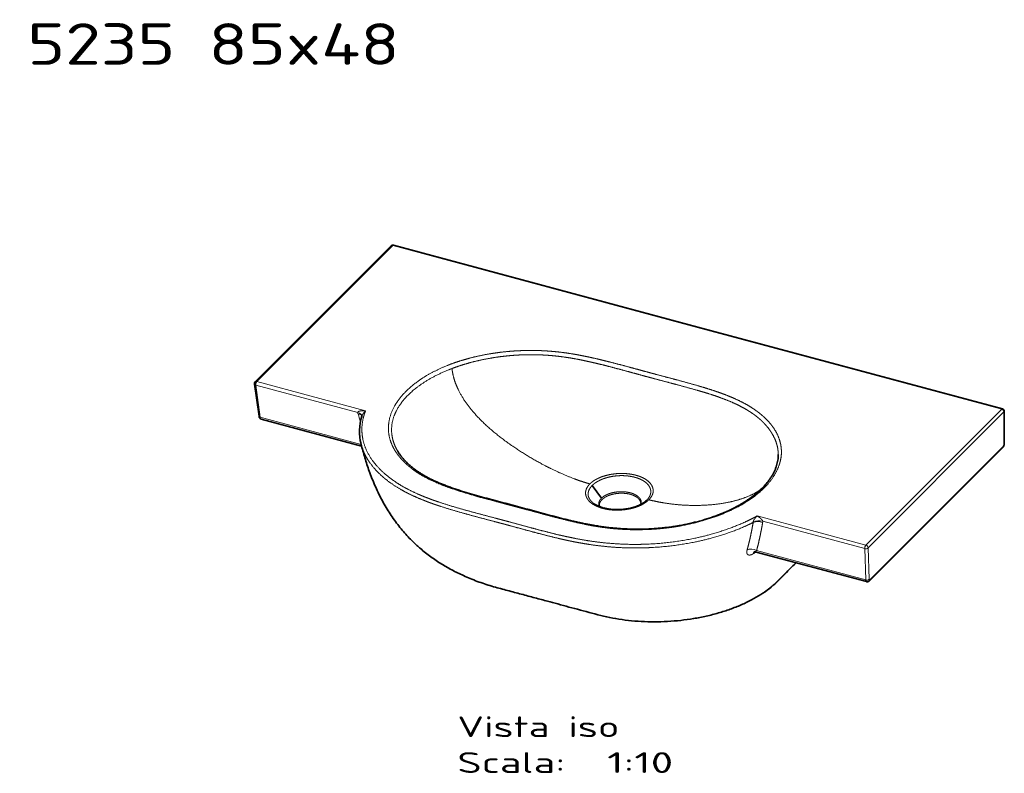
# Model space of a CAD drawing. Extents: x 34 to 271, y 18 to 194.
# Tile 4 of 4: x 152 to 271, y 103 to 194. Entities that reach past the tile are written whole.
import ezdxf
from ezdxf.enums import TextEntityAlignment as Align

# ---------------------------------------------------------------- set-up
doc = ezdxf.new("R2010")
doc.units = 0
doc.layers.get('0').update_dxf_attribs({"lineweight": 13})
doc.styles.get("Standard").update_dxf_attribs({"font": 'isocp.shx'})

# ---------------------------------------------------------------- blocks, each defined once
blk = doc.blocks.new('BLOCK19')
at = {"color": 7, "lineweight": 13}
blk.add_text('Lavabo art 5235 85x48', height=5, dxfattribs=at).set_placement((0, -6.94), (91.08, -6.94), align=Align.FIT)
blk = doc.blocks.new('BLOCK20')
at = {"color": 7, "lineweight": 13}
for s, p, p2 in [('Vista iso', (-190, -394.7), (5.2, -394.7)), ('Scala:', (-190, -437.9), (-59.9, -437.9)), ('  1:10', (-59.9, -437.9), (70.2, -437.9))]:
    blk.add_text(s, height=25, dxfattribs=at).set_placement(p, p2, align=Align.FIT)
blk = doc.blocks.new('BLOCK21')
at = {"color": 7, "lineweight": 35}
for p, q in [((-433.7, 33.4), (-269.9, 197.4)), ((-267, 198.2), (100, 99.6)), ((100, 99.6), (467.1, 1)), ((-434.6, 30.9), (-429.1, -8)), ((-305.5, -43.8), (-426.4, -11.4)), ((469.3, -1.9), (469.3, -40.7)), ((467.4, -45.5), (306.8, -206.3)), ((303.3, -207.3), (170.2, -171.6))]:
    blk.add_line(p, q, dxfattribs=at)
at = {"color": 7, "lineweight": 13}
for p, q in [((-431.8, 33.8), (-267.9, 197.8)), ((-267.9, 197.8), (99.1, 99.2)), ((466.2, 0.7), (99.1, 99.2)), ((-310.1, -3.3), (-433.1, 29.7)), ((-433.1, 29.7), (-427.6, -9.2)), ((-300.7, -1.4), (-431.8, 33.8)), ((302.3, -163.3), (466.2, 0.7)), ((-306, -41.9), (-427.6, -9.2)), ((305.1, -166.7), (468.9, -2.7)), ((468.9, -41.6), (468.9, -2.7)), ((307.3, -205), (467.9, -44.2)), ((171.3, -128.1), (302.3, -163.3)), ((178.1, -134.4), (301, -167.5)), ((170.7, -169.9), (302.2, -205.2)), ((301, -167.5), (302.2, -205.2)), ((305.1, -166.7), (306.3, -204.4))]:
    blk.add_line(p, q, dxfattribs=at)
at = {"color": 7, "lineweight": 35, "ltscale": 0.474025}
blk.add_line((-16.3, -106.7), (-27.5, -91.4), dxfattribs=at)
at = {"color": 7, "lineweight": 35, "ltscale": 0.011392}
blk.add_line((37.9, -109.4), (38.3, -109.1), dxfattribs=at)
at = {"color": 7, "lineweight": 35, "ltscale": 0.006403}
blk.add_line((38.1, -109.3), (38.3, -109.1), dxfattribs=at)
at = {"color": 7, "lineweight": 35}
for centre, radius, start, end in [((-267.8, 195.3), 3, 74.9669, 135.0276), ((-431.6, 31.3), 3, 135.0276, 188.0187), ((466.3, -1.9), 3, 359.9552, 74.9669), ((-306.6, -7.6), 1.52, 354.7415, 8.124), ((155.5, -54.2), 41.4, 357.6262, 0.4346), ((-13.5, -115.3), 5.38, 183.1502, 196.0454), ((25.7, -113.2), 5.37, 349.0226, 2.9629)]:
    blk.add_arc(centre, radius, start, end, dxfattribs=at)
at = {"color": 7, "lineweight": 13}
for centre, radius, start, end in [((-299.2, -1.9), 11.1, 187.3154, 197.3761), ((255.4, 169.7), 591.5, 197.1992, 198.139), ((165.7, -135.6), 1, 346.0716, 9.264), ((169.8, -134.9), 8.28, 350.78, 2.9887), ((75.4, -19.6), 179.1, 300.6025, 301.9212)]:
    blk.add_arc(centre, radius, start, end, dxfattribs=at)
for centre, major_axis, ratio, start_param, end_param in [((-267.8, 195.3), (-2.12, 2.12), 0.7196, 5.387361, 6.283243), ((-267.8, 195.3), (-0.78, -2.9), 0.433907, 3.140931, 3.787249), ((-431.6, 31.3), (-2.97, -0.42), 0.555575, 0.000004, 0.979375), ((-431.6, 31.3), (-2.12, 2.12), 0.7196, 5.387361, 6.283243), ((-431.6, 31.3), (0.78, 2.9), 0.433907, 0.645656, 2.268812), ((466.3, -1.9), (-0.78, -2.9), 0.433907, 3.140931, 3.787249), ((466.3, -1.9), (2.12, -2.12), 0.7196, 0.622612, 2.245768), ((-426.1, -7.6), (-2.97, -0.42), 0.555575, 0.000005, 0.979375), ((-425.2, -6.5), (-1.21, -4.85), 0.445149, 5.402017, 6.274806), ((-315, -8.7), (9.92, 1.24), 0.562723, 6.283176, 7.271299), ((-314.6, -10.6), (9.55, 2.96), 0.468872, 0.022922, 0.897009), ((466.3, -1.9), (-3, 0), 0.564093, 2.629029, 3.141526), ((465.3, -43.4), (-2.12, 2.12), 0.7196, 3.14159, 3.764205), ((467.9, -42.5), (-0.61, -1.91), 0.404807, 0.663918, 2.234714), ((466.3, -40.7), (-3, 0), 0.564093, 2.629029, 3.141526), ((173.1, -141.5), (9.86, -1.64), 0.6606, 1.166593, 2.388049), ((173.2, -139.8), (9.99, 0.48), 0.594586, 1.032287, 2.254538), ((302.5, -165.9), (0.78, 2.9), 0.433907, 0.645656, 2.268812), ((302.5, -165.9), (2.12, -2.12), 0.7196, 0.622612, 2.245768), ((165.8, -175.2), (9.65, -2.61), 0.681781, 1.23311, 2.47404), ((173.5, -179.7), (5.11, -8.59), 0.584252, 3.231631, 3.657656), ((302.5, -165.9), (3, 0.09), 0.600931, 4.183872, 5.751929), ((303.7, -203.6), (3, 0.09), 0.600931, 4.183871, 5.751929), ((304.6, -202.5), (-1.39, -4.81), 0.422421, 5.418175, 6.290942), ((307.3, -203.4), (-0.61, -1.91), 0.404803, 5.428672, 6.9471), ((304.6, -204.2), (-2.12, 2.12), 0.7196, 3.141591, 3.764205)]:
    blk.add_ellipse(centre, major_axis=major_axis, ratio=ratio, start_param=start_param, end_param=end_param, dxfattribs=at)
at = {"color": 7, "lineweight": 35}
for centre, major_axis, ratio, start_param, end_param in [((-122.7, -20), (185.2, 9.6), 0.57065, 2.934752, 3.253627), ((2.7, -103.1), (34.2, 0.2), 0.509875, 3.786901, 4.217021)]:
    blk.add_ellipse(centre, major_axis=major_axis, ratio=ratio, start_param=start_param, end_param=end_param, dxfattribs=at)
at = {"color": 7, "lineweight": 13}
for points, knots in [([(44, 44), (43.4, 44.2), (42.8, 44.4), (42.2, 44.5), (41.2, 44.8), (40.3, 45), (40, 45.1), (32.1, 47.2), (24.3, 49.4), (16.7, 51.4), (4.6, 54.7), (-7.5, 57.8), (-12, 58.9), (-20.8, 61.1), (-29.8, 63.1), (-34.2, 64), (-42.2, 65.6), (-50.4, 67.1), (-54.1, 67.7), (-62.2, 68.9), (-70.5, 69.8), (-75.1, 70.3), (-80.8, 70.7), (-86.6, 71), (-87.7, 71.1), (-92.2, 71.3), (-96.6, 71.4), (-100, 71.4), (-105.1, 71.4), (-110.2, 71.3), (-111.9, 71.2), (-118.1, 71), (-124.4, 70.6), (-128.9, 70.2), (-137.8, 69.3), (-146.7, 68), (-151.1, 67.3), (-163.4, 65.1), (-175.5, 62.2), (-183.1, 60.1), (-190.7, 57.6), (-198, 54.9), (-198, 54.8), (-198.2, 54.8), (-198.4, 54.7), (-198.5, 54.7), (-198.6, 54.6), (-198.8, 54.6)], [0, 0, 0, 0, 0, 0, 5.405171, 5.405171, 5.405171, 8.107757, 8.107757, 8.107757, 74.243943, 74.243943, 74.243943, 112.987128, 112.987128, 112.987128, 149.885422, 149.885422, 149.885422, 180.118964, 180.118964, 180.118964, 216.579019, 216.579019, 216.579019, 225.420052, 225.420052, 225.420052, 251.929178, 251.929178, 251.929178, 265.268969, 265.268969, 265.268969, 300.881141, 300.881141, 300.881141, 335.742142, 335.742142, 335.742142, 400.187753, 400.187753, 400.187753, 400.743917, 400.743917, 400.743917, 401.856245, 401.856245, 401.856245, 401.856245, 401.856245, 401.856245]), ([(42.2, 38.8), (41.6, 38.9), (41, 39.1), (40.4, 39.3), (39.4, 39.5), (38.5, 39.8), (38.2, 39.8), (30.3, 42), (22.4, 44.1), (14.8, 46.2), (3.1, 49.4), (-8.6, 52.4), (-12.6, 53.5), (-21.2, 55.6), (-29.9, 57.6), (-34.5, 58.6), (-42.8, 60.4), (-51.2, 61.9), (-54.9, 62.5), (-63, 63.7), (-71.2, 64.7), (-75.7, 65.2), (-81.3, 65.6), (-86.9, 65.9), (-88, 66), (-92.3, 66.2), (-96.7, 66.3), (-99.9, 66.3), (-104.8, 66.3), (-109.8, 66.1), (-111.4, 66.1), (-118, 65.8), (-124.7, 65.4), (-129.6, 64.9), (-137.8, 64), (-146, 62.8), (-149.2, 62.2), (-160.7, 60.2), (-171.9, 57.6), (-179.8, 55.4), (-187.6, 52.9), (-195.1, 50.1), (-195.4, 50), (-195.7, 49.9), (-196, 49.8), (-196.1, 49.7), (-196.3, 49.7), (-196.5, 49.6)], [0, 0, 0, 0, 0, 0, 5.454252, 5.454252, 5.454252, 8.181378, 8.181378, 8.181378, 74.650017, 74.650017, 74.650017, 109.585503, 109.585503, 109.585503, 148.780628, 148.780628, 148.780628, 179.445373, 179.445373, 179.445373, 215.66308, 215.66308, 215.66308, 224.367424, 224.367424, 224.367424, 250.391604, 250.391604, 250.391604, 263.487112, 263.487112, 263.487112, 303.100952, 303.100952, 303.100952, 329.306039, 329.306039, 329.306039, 396.498382, 396.498382, 396.498382, 397.681526, 397.681526, 397.681526, 399.11228, 399.11228, 399.11228, 399.11228, 399.11228, 399.11228]), ([(-198.8, 54.6), (-198.9, 54.5), (-199, 54.5), (-199.1, 54.4), (-200.2, 54), (-201.2, 53.6), (-202, 53.3), (-213.6, 48.6), (-224.5, 43.1), (-233.9, 37.5), (-249.4, 25.9), (-261, 12.6), (-265.4, 6.2), (-272.3, -8), (-274.1, -22.7), (-273.4, -30.5), (-270.3, -40.9), (-264.5, -50.6), (-262.8, -53.2), (-259.9, -56.9), (-256.7, -60.5), (-255.5, -61.8), (-253.1, -64.2), (-250.5, -66.5), (-249.1, -67.7), (-247, -69.4), (-244.8, -71.1), (-244.1, -71.7), (-242.6, -72.8), (-241, -74), (-240.2, -74.5), (-237.7, -76.2), (-235.1, -77.8), (-233.4, -78.9), (-228.6, -81.6), (-223.7, -84.1), (-220.5, -85.6), (-210.4, -90.2), (-199.7, -94.3), (-192.1, -96.8), (-176.6, -101.7), (-160.7, -106.1), (-152.5, -108.2), (-142.5, -110.9), (-132.4, -113.6), (-130.6, -114.1), (-127.8, -114.8), (-125, -115.6), (-124, -115.8), (-122.6, -116.2), (-121.2, -116.6), (-120.8, -116.7), (-119.8, -116.9), (-118.9, -117.2), (-118.4, -117.3), (-117.9, -117.5), (-117.5, -117.6)], [0, 0, 0, 0, 0, 0, 1.109325, 1.109325, 1.109325, 8.874533, 8.874533, 8.874533, 104.165875, 104.165875, 104.165875, 185.291639, 185.291639, 185.291639, 277.292346, 277.292346, 277.292346, 310.703379, 310.703379, 310.703379, 327.966568, 327.966568, 327.966568, 345.728029, 345.728029, 345.728029, 354.811074, 354.811074, 354.811074, 364.074604, 364.074604, 364.074604, 383.0071, 383.0071, 383.0071, 413.823423, 413.823423, 413.823423, 480.377643, 480.377643, 480.377643, 550.005026, 550.005026, 550.005026, 565.954736, 565.954736, 565.954736, 573.929609, 573.929609, 573.929609, 578.178996, 578.178996, 578.178996, 582.166435, 582.166435, 582.166435, 582.166435, 582.166435, 582.166435]), ([(-196.5, 49.6), (-196.6, 49.5), (-196.7, 49.5), (-196.8, 49.4), (-197.9, 49.1), (-198.9, 48.7), (-199.8, 48.3), (-212.7, 43.1), (-224.7, 37.1), (-234.9, 30.6), (-249.9, 18.6), (-260.5, 4.9), (-263.9, -0.9), (-269.5, -14.3), (-270.1, -28.1), (-268.8, -35.7), (-266.1, -43.1), (-261.9, -50.1)], [0, 0, 0, 0, 0, 0, 1.151774, 1.151774, 1.151774, 9.214117, 9.214117, 9.214117, 117.628101, 117.628101, 117.628101, 192.075417, 192.075417, 192.075417, 283.961576, 283.961576, 283.961576, 283.961576, 283.961576, 283.961576]), ([(-30.2, -89.5), (-36.6, -87.7), (-42.9, -85.7), (-49.3, -83.3), (-63.4, -77.8), (-77.4, -71.2), (-84.9, -67.3), (-103.3, -57.3), (-121.2, -45.9), (-131.5, -38.7), (-148.6, -25.5), (-163.9, -10.8), (-169.9, -4.3), (-180.5, 8.6), (-188.6, 22.5), (-191.8, 29.3), (-194.6, 37.6), (-196, 45.9), (-196.2, 47.1), (-196.3, 48.4), (-196.5, 49.6)], [0, 0, 0, 0, 0, 0, 44.539363, 44.539363, 44.539363, 97.379081, 97.379081, 97.379081, 174.122271, 174.122271, 174.122271, 230.114296, 230.114296, 230.114296, 281.110547, 281.110547, 281.110547, 289.791398, 289.791398, 289.791398, 289.791398, 289.791398, 289.791398]), ([(42.2, 38.8), (42.8, 38.6), (43.5, 38.4), (44.1, 38.2), (45, 38), (45.9, 37.8), (46.5, 37.6), (54.3, 35.5), (62.2, 33.4), (69.6, 31.5), (81.1, 28.4), (92.6, 25.2), (96.5, 24.2), (104.6, 21.8), (112.6, 19.4), (116.6, 18.1), (124.6, 15.5), (132.3, 12.6), (136, 11.1), (142.7, 8.3), (149, 5.3), (151.8, 3.9), (155.8, 1.7), (159.7, -0.6), (160.8, -1.3), (163.7, -3.1), (166.4, -5), (168, -6.1), (172, -9.2), (175.7, -12.3), (177.8, -14.4), (181.8, -18.4), (185.2, -22.6), (186.8, -24.8), (191.3, -31.6), (194.5, -38.7), (196, -43.7), (196.8, -48.8), (196.8, -53.9)], [0, 0, 0, 0, 0, 0, 5.60673, 5.60673, 5.60673, 7.901498, 7.901498, 7.901498, 74.034079, 74.034079, 74.034079, 108.594063, 108.594063, 108.594063, 145.543587, 145.543587, 145.543587, 181.053487, 181.053487, 181.053487, 210.265571, 210.265571, 210.265571, 223.651964, 223.651964, 223.651964, 242.952328, 242.952328, 242.952328, 273.865879, 273.865879, 273.865879, 303.33987, 303.33987, 303.33987, 366.87688, 366.87688, 366.87688, 366.87688, 366.87688, 366.87688]), ([(44, 44), (44.6, 43.9), (45.3, 43.7), (45.9, 43.5), (46.8, 43.3), (47.7, 43.1), (48.2, 42.9), (56, 40.8), (63.7, 38.8), (71.3, 36.8), (82.8, 33.7), (94.2, 30.5), (98.1, 29.4), (105, 27.4), (111.9, 25.3), (114.9, 24.3), (122.1, 22), (129.3, 19.4), (133.5, 17.9), (141.6, 14.6), (149.3, 11.1), (153.1, 9.2), (158, 6.6), (162.6, 3.8), (163.9, 3), (166.8, 1.2), (169.5, -0.7), (171.1, -1.9), (176.6, -6), (181.6, -10.5), (184.8, -13.8), (192.5, -22.8), (197.7, -32.7), (199.8, -39), (200.8, -45.6), (200.6, -52.1), (200.6, -52.2), (200.6, -52.4), (200.6, -52.5), (200.6, -52.6), (200.6, -52.6), (200.6, -52.7)], [0, 0, 0, 0, 0, 0, 5.577142, 5.577142, 5.577142, 7.882606, 7.882606, 7.882606, 73.251363, 73.251363, 73.251363, 107.73877, 107.73877, 107.73877, 134.374317, 134.374317, 134.374317, 173.129663, 173.129663, 173.129663, 210.871019, 210.871019, 210.871019, 224.348134, 224.348134, 224.348134, 243.699248, 243.699248, 243.699248, 292.303666, 292.303666, 292.303666, 371.688429, 371.688429, 371.688429, 372.538433, 372.538433, 372.538433, 373.388436, 373.388436, 373.388436, 373.388436, 373.388436, 373.388436]), ([(-300.7, -1.4), (-300.7, -1.4), (-300.7, -1.4), (-300.7, -1.4), (-300.7, -1.4), (-300.7, -1.4), (-300.8, -1.4), (-300.9, -1.4), (-301, -1.4), (-301.1, -1.4), (-302.1, -1.3), (-303, -1.3), (-303.8, -1.3), (-305, -1.3), (-306.2, -1.4), (-306.6, -1.5), (-307.2, -1.6), (-307.8, -1.7), (-308, -1.7), (-308.3, -1.8), (-308.6, -1.9), (-308.7, -1.9), (-308.9, -2), (-309.1, -2.1), (-309.2, -2.1), (-309.4, -2.2), (-309.5, -2.3), (-309.6, -2.4), (-309.7, -2.4), (-309.9, -2.6), (-309.9, -2.6), (-310, -2.7), (-310.1, -2.8), (-310.1, -2.8), (-310.1, -3), (-310.2, -3.1), (-310.2, -3.2), (-310.2, -3.3), (-310.1, -3.3)], [0, 0, 0, 0, 0, 0, 0.087485, 0.087485, 0.087485, 0.17497, 0.17497, 0.17497, 1.39932, 1.39932, 1.39932, 9.462722, 9.462722, 9.462722, 13.497291, 13.497291, 13.497291, 15.515104, 15.515104, 15.515104, 16.526343, 16.526343, 16.526343, 17.537582, 17.537582, 17.537582, 18.439396, 18.439396, 18.439396, 19.100921, 19.100921, 19.100921, 19.580971, 19.580971, 19.580971, 20.237069, 20.237069, 20.237069, 20.237069, 20.237069, 20.237069]), ([(-300.7, -1.4), (-302, -4.8), (-303.1, -8.3), (-304, -11.8), (-306, -24.1), (-304.8, -36.4), (-302.2, -45), (-295, -59.3), (-283.4, -72.3), (-277.8, -77.5), (-265.4, -87.3), (-250.6, -95.8), (-242.8, -99.6), (-233.2, -103.8), (-223.2, -107.5), (-221.8, -108.1), (-218.8, -109.2), (-215.8, -110.2), (-214.3, -110.7), (-211.9, -111.5), (-209.4, -112.3), (-208.6, -112.6), (-206.9, -113.2), (-205.2, -113.7), (-204.3, -114), (-202.6, -114.5), (-200.8, -115.1), (-199.8, -115.4), (-188.3, -118.9), (-176.5, -122.2), (-165.7, -125), (-154.3, -128.1), (-142.9, -131.1), (-142.1, -131.3), (-140, -131.9), (-138, -132.4), (-136.5, -132.8), (-135, -133.2), (-133.5, -133.6)], [0, 0, 0, 0, 0, 0, 49.429654, 49.429654, 49.429654, 172.536956, 172.536956, 172.536956, 262.559816, 262.559816, 262.559816, 351.96832, 351.96832, 351.96832, 366.845935, 366.845935, 366.845935, 382.691195, 382.691195, 382.691195, 391.202437, 391.202437, 391.202437, 399.713678, 399.713678, 399.713678, 409.029251, 409.029251, 409.029251, 513.844067, 513.844067, 513.844067, 518.697425, 518.697425, 518.697425, 533.510725, 533.510725, 533.510725, 533.510725, 533.510725, 533.510725]), ([(-300.7, -1.4), (-300.7, -1.4), (-300.7, -1.4), (-300.7, -1.4), (-300.7, -1.4), (-300.7, -1.4), (-300.7, -1.4), (-300.8, -1.5), (-300.9, -1.6), (-301, -1.7), (-301.5, -2.3), (-302.1, -2.9), (-302.5, -3.4), (-303.2, -4.2), (-303.8, -5.1), (-303.9, -5.4), (-304.2, -5.8), (-304.4, -6.3), (-304.5, -6.4), (-304.6, -6.7), (-304.8, -6.9), (-304.8, -7), (-304.9, -7.2), (-305, -7.4), (-305, -7.5), (-305, -7.6), (-305.1, -7.7), (-305.1, -7.7), (-305.1, -7.7), (-305.1, -7.7)], [0, 0, 0, 0, 0, 0, 0.11069, 0.11069, 0.11069, 0.221379, 0.221379, 0.221379, 1.771021, 1.771021, 1.771021, 10.532475, 10.532475, 10.532475, 14.088418, 14.088418, 14.088418, 15.891891, 15.891891, 15.891891, 16.819847, 16.819847, 16.819847, 17.747803, 17.747803, 17.747803, 17.792156, 17.792156, 17.792156, 17.792156, 17.792156, 17.792156]), ([(-306.1, -41.4), (-304, -49.7), (-300.4, -57.7), (-295.4, -65.5), (-285.8, -76.4), (-273.7, -86.1), (-269.5, -89.2), (-258.9, -96.2), (-247.1, -102.3), (-239.9, -105.6), (-231, -109.2), (-221.9, -112.6), (-220.4, -113.1), (-218, -113.9), (-215.7, -114.7), (-214.9, -115), (-213.3, -115.6), (-211.6, -116.1), (-210.8, -116.4), (-209.1, -116.9), (-207.3, -117.5), (-206.4, -117.8), (-204.6, -118.4), (-202.8, -118.9), (-201.9, -119.2), (-190, -122.8), (-177.9, -126.2), (-166.7, -129.2), (-155, -132.3), (-143.3, -135.4), (-142.4, -135.6), (-140.6, -136.1), (-138.8, -136.6), (-137.5, -136.9), (-136.1, -137.3), (-134.8, -137.6)], [0, 0, 0, 0, 0, 0, 117.951082, 117.951082, 117.951082, 175.845375, 175.845375, 175.845375, 254.594681, 254.594681, 254.594681, 269.940533, 269.940533, 269.940533, 278.170254, 278.170254, 278.170254, 286.399974, 286.399974, 286.399974, 295.409038, 295.409038, 295.409038, 304.418102, 304.418102, 304.418102, 412.638392, 412.638392, 412.638392, 416.99817, 416.99817, 416.99817, 430.014401, 430.014401, 430.014401, 430.014401, 430.014401, 430.014401]), ([(200.6, -52.7), (200.6, -52.8), (200.6, -53), (200.6, -53.2), (200.2, -59.9), (198.6, -66.7), (195.9, -73.3), (188.2, -86.3), (176.5, -98.2), (169.7, -103.8), (149.6, -117.7), (125.2, -128.5), (108.9, -133.9), (88.7, -138.8), (68, -141.9), (64.7, -142.3), (59.7, -142.9), (54.7, -143.4), (53.1, -143.6), (48, -144), (42.9, -144.3), (39.5, -144.5), (35, -144.6), (30.5, -144.7), (29.3, -144.7), (25.9, -144.8), (22.5, -144.7), (20.3, -144.7), (16.9, -144.6), (13.6, -144.5), (12.5, -144.4), (8, -144.2), (3.6, -143.9), (0.3, -143.6), (-6.4, -143), (-13, -142.1), (-16.3, -141.7), (-25.1, -140.4), (-33.7, -138.8), (-39.1, -137.7), (-55.1, -134.2), (-70.8, -130.2), (-81.2, -127.4), (-93.5, -124.1), (-105.8, -120.7), (-107.8, -120.2), (-109.9, -119.6), (-112, -119), (-112.2, -119), (-112.6, -118.9), (-113, -118.8), (-113.2, -118.7), (-114.2, -118.5), (-115.1, -118.2), (-115.9, -118), (-116.7, -117.8), (-117.5, -117.6)], [0, 0, 0, 0, 0, 0, 1.697125, 1.697125, 1.697125, 80.566066, 80.566066, 80.566066, 163.780751, 163.780751, 163.780751, 300.271852, 300.271852, 300.271852, 325.862682, 325.862682, 325.862682, 338.835419, 338.835419, 338.835419, 364.968224, 364.968224, 364.968224, 373.704986, 373.704986, 373.704986, 391.055694, 391.055694, 391.055694, 399.674412, 399.674412, 399.674412, 425.458132, 425.458132, 425.458132, 451.91542, 451.91542, 451.91542, 495.751145, 495.751145, 495.751145, 584.454941, 584.454941, 584.454941, 600.981182, 600.981182, 600.981182, 602.633811, 602.633811, 602.633811, 604.28644, 604.28644, 604.28644, 610.896957, 610.896957, 610.896957, 610.896957, 610.896957, 610.896957]), ([(-30.2, -89.5), (-29.8, -89), (-29.3, -88.6), (-28.8, -88.1), (-27.5, -87), (-26.1, -86), (-25.3, -85.4), (-23.4, -84.3), (-21.3, -83.2), (-20.3, -82.7), (-18, -81.7), (-15.5, -80.7), (-14.2, -80.3), (-9.5, -78.8), (-4.4, -77.8), (-0.6, -77.2), (6.6, -76.7), (13.6, -77), (16.8, -77.3), (20.2, -77.8), (23.4, -78.6), (23.6, -78.6), (24.1, -78.7), (24.5, -78.8), (24.8, -78.9), (25, -79), (25.2, -79)], [0, 0, 0, 0, 0, 0, 13.959238, 13.959238, 13.959238, 34.116915, 34.116915, 34.116915, 55.212295, 55.212295, 55.212295, 77.68385, 77.68385, 77.68385, 136.251715, 136.251715, 136.251715, 187.016765, 187.016765, 187.016765, 191.149368, 191.149368, 191.149368, 195.281971, 195.281971, 195.281971, 195.281971, 195.281971, 195.281971]), ([(-27.5, -91.4), (-27.3, -91.2), (-27.1, -90.9), (-26.8, -90.7), (-26.3, -90.3), (-25.8, -89.9), (-25.6, -89.6), (-24.6, -88.8), (-23.5, -88.1), (-22.6, -87.5), (-20.8, -86.4), (-18.8, -85.3), (-17.7, -84.8), (-15.5, -83.8), (-13.1, -82.9), (-11.8, -82.5), (-8.4, -81.5), (-4.8, -80.7), (-2.5, -80.3), (3.2, -79.5), (9, -79.4), (12.4, -79.5), (16.3, -79.9), (20, -80.6), (20.4, -80.7), (21.4, -80.9), (22.4, -81.1), (22.9, -81.2), (23.4, -81.4), (23.9, -81.5)], [0, 0, 0, 0, 0, 0, 7.486516, 7.486516, 7.486516, 14.619298, 14.619298, 14.619298, 35.694994, 35.694994, 35.694994, 57.821746, 57.821746, 57.821746, 81.243987, 81.243987, 81.243987, 119.08367, 119.08367, 119.08367, 176.113257, 176.113257, 176.113257, 184.492473, 184.492473, 184.492473, 194.022167, 194.022167, 194.022167, 194.022167, 194.022167, 194.022167]), ([(38.3, -109.1), (38.5, -108.8), (38.7, -108.6), (38.9, -108.4), (39.3, -108), (39.7, -107.5), (39.9, -107.3), (40.5, -106.5), (41.1, -105.6), (41.5, -104.9), (42.2, -103.6), (42.6, -102.3), (42.8, -101.6), (43.2, -99.9), (43.2, -98.2), (43.1, -97.3), (42.6, -94.6), (41.3, -92.1), (40.2, -90.5), (37.6, -87.9), (34.1, -85.6), (32.4, -84.6), (29.9, -83.5), (27.3, -82.5), (26.8, -82.3), (25.9, -82), (24.9, -81.8), (24.6, -81.7), (24.3, -81.6), (23.9, -81.5)], [0, 0, 0, 0, 0, 0, 7.234262, 7.234262, 7.234262, 14.054858, 14.054858, 14.054858, 33.996614, 33.996614, 33.996614, 53.442251, 53.442251, 53.442251, 82.119344, 82.119344, 82.119344, 130.692428, 130.692428, 130.692428, 172.728015, 172.728015, 172.728015, 183.949689, 183.949689, 183.949689, 190.369826, 190.369826, 190.369826, 190.369826, 190.369826, 190.369826]), ([(40.9, -108.6), (41.5, -107.9), (42.2, -107.2), (42.7, -106.5), (43.9, -104.9), (44.8, -103.3), (45.2, -102.4), (46.1, -99.7), (46.2, -97.1), (46, -95.4), (44.8, -91.3), (41.8, -87.5), (39.5, -85.4), (35.5, -82.9), (30.8, -80.8), (29.5, -80.3), (27.8, -79.8), (26.1, -79.3), (25.8, -79.2), (25.5, -79.1), (25.2, -79)], [0, 0, 0, 0, 0, 0, 20.6386, 20.6386, 20.6386, 45.778509, 45.778509, 45.778509, 91.832534, 91.832534, 91.832534, 160.03408, 160.03408, 160.03408, 186.313753, 186.313753, 186.313753, 191.18725, 191.18725, 191.18725, 191.18725, 191.18725, 191.18725]), ([(-30.2, -89.5), (-30.4, -89.6), (-30.5, -89.7), (-30.6, -89.8), (-30.8, -90), (-31, -90.3), (-31.1, -90.4), (-32, -91.4), (-32.8, -92.4), (-33.4, -93.3), (-35, -96.3), (-35.7, -99.3), (-35.7, -101.3), (-34.9, -105.1), (-32.7, -108.6), (-31.4, -110.1), (-28.1, -113.2), (-23.7, -115.7), (-21.2, -116.9), (-18.3, -118), (-15.2, -118.9), (-15, -118.9), (-14.8, -119), (-14.7, -119)], [0, 0, 0, 0, 0, 0, 4.887472, 4.887472, 4.887472, 9.774944, 9.774944, 9.774944, 45.352084, 45.352084, 45.352084, 122.398035, 122.398035, 122.398035, 188.626156, 188.626156, 188.626156, 259.961025, 259.961025, 259.961025, 264.055865, 264.055865, 264.055865, 264.055865, 264.055865, 264.055865]), ([(-27.5, -91.4), (-27.6, -91.5), (-27.7, -91.6), (-27.8, -91.7), (-28.1, -92), (-28.3, -92.2), (-28.4, -92.3), (-28.9, -92.9), (-29.4, -93.5), (-29.8, -94.1), (-31, -95.9), (-31.8, -97.8), (-32.2, -99.1), (-32.6, -101.7), (-32.2, -104.3), (-31.8, -105.6), (-30.7, -107.8), (-29.1, -109.8), (-28.3, -110.7), (-27.1, -111.9), (-25.7, -112.9), (-25.4, -113.2), (-25, -113.5), (-24.6, -113.7)], [0, 0, 0, 0, 0, 0, 4.904126, 4.904126, 4.904126, 9.808252, 9.808252, 9.808252, 32.53186, 32.53186, 32.53186, 86.475864, 86.475864, 86.475864, 139.922363, 139.922363, 139.922363, 180.980043, 180.980043, 180.980043, 195.658411, 195.658411, 195.658411, 195.658411, 195.658411, 195.658411]), ([(-18.9, -116.7), (-19.4, -115.5), (-19.7, -114.3), (-19.7, -113.1), (-19.4, -111.7), (-18.8, -110.2), (-18.7, -110), (-18.4, -109.4), (-18.1, -108.8), (-17.8, -108.4), (-17.3, -107.8), (-16.8, -107.3), (-16.7, -107.1), (-16.5, -106.9), (-16.3, -106.7)], [0, 0, 0, 0, 0, 0, 15.619488, 15.619488, 15.619488, 18.250287, 18.250287, 18.250287, 23.615513, 23.615513, 23.615513, 26.356718, 26.356718, 26.356718, 26.356718, 26.356718, 26.356718]), ([(-16.3, -106.7), (-16.1, -106.4), (-15.8, -106.2), (-15.5, -106), (-15.1, -105.6), (-14.7, -105.3), (-14.6, -105.2), (-14.2, -104.9), (-13.9, -104.7), (-13.8, -104.6), (-12.5, -103.7), (-11.1, -102.9), (-9.7, -102.3), (-6.2, -100.8), (-2.3, -99.8), (0.2, -99.4), (4.9, -98.8), (9.5, -98.8), (11.7, -99), (14.4, -99.3), (17, -99.9), (17.5, -100), (18.1, -100.1), (18.6, -100.2)], [0, 0, 0, 0, 0, 0, 3.497089, 3.497089, 3.497089, 5.371929, 5.371929, 5.371929, 7.246768, 7.246768, 7.246768, 20.229228, 20.229228, 20.229228, 41.089146, 41.089146, 41.089146, 59.833186, 59.833186, 59.833186, 64.857464, 64.857464, 64.857464, 64.857464, 64.857464, 64.857464]), ([(-15.6, -108.4), (-15.4, -108.2), (-15.1, -108), (-14.9, -107.7), (-14, -107), (-13, -106.3), (-12.4, -105.8), (-10.4, -104.6), (-8.2, -103.6), (-6.7, -103.1), (-1.8, -101.5), (3.5, -100.7), (7.2, -100.5), (11.7, -100.7), (15.9, -101.4), (16.8, -101.6), (17.6, -101.8), (18.4, -102)], [0, 0, 0, 0, 0, 0, 3.623949, 3.623949, 3.623949, 11.567635, 11.567635, 11.567635, 25.362617, 25.362617, 25.362617, 56.496517, 56.496517, 56.496517, 64.344766, 64.344766, 64.344766, 64.344766, 64.344766, 64.344766]), ([(31.1, -112.9), (31, -111.9), (30.8, -110.8), (30.3, -109.8), (29, -107.7), (27, -106), (25.9, -105.1), (23.7, -103.9), (21.3, -102.9), (20.4, -102.6), (19.4, -102.3), (18.4, -102)], [0, 0, 0, 0, 0, 0, 14.355147, 14.355147, 14.355147, 30.231639, 30.231639, 30.231639, 39.999448, 39.999448, 39.999448, 39.999448, 39.999448, 39.999448]), ([(31.3, -114.1), (31.6, -113.2), (31.7, -112.3), (31.7, -111.4), (31.4, -109.1), (30.2, -107), (29.2, -105.8), (26.8, -103.7), (23.7, -102), (22.1, -101.3), (20.4, -100.7), (18.6, -100.2)], [0, 0, 0, 0, 0, 0, 11.51774, 11.51774, 11.51774, 30.19719, 30.19719, 30.19719, 47.189439, 47.189439, 47.189439, 47.189439, 47.189439, 47.189439]), ([(40.9, -108.6), (47.5, -110.3), (54.3, -111.7), (61.2, -112.9), (76, -114.8), (91, -115.6), (98.9, -115.6), (116.8, -115), (134.4, -112.5), (143.9, -110.5), (156.4, -106.7), (167.6, -101.3), (170.4, -99.7), (173.2, -98), (175.8, -96.2)], [0, 0, 0, 0, 0, 0, 46.856508, 46.856508, 46.856508, 99.101233, 99.101233, 99.101233, 164.52074, 164.52074, 164.52074, 188.090992, 188.090992, 188.090992, 188.090992, 188.090992, 188.090992]), ([(-18.8, -115.6), (-18.9, -115), (-18.8, -114.5), (-18.8, -113.9), (-18.5, -112.8), (-18.1, -111.8), (-17.9, -111.4), (-17.5, -110.7), (-17, -110), (-16.7, -109.7), (-16.4, -109.3), (-16, -108.8), (-15.9, -108.7), (-15.8, -108.6), (-15.6, -108.4)], [0, 0, 0, 0, 0, 0, 7.645095, 7.645095, 7.645095, 13.457268, 13.457268, 13.457268, 17.390975, 17.390975, 17.390975, 19.416956, 19.416956, 19.416956, 19.416956, 19.416956, 19.416956]), ([(40.9, -108.6), (40.7, -108.7), (40.6, -108.8), (40.5, -108.9), (40.3, -109.1), (40, -109.4), (39.9, -109.5), (38.8, -110.4), (37.6, -111.4), (36.5, -112.2), (32.7, -114.6), (28.4, -116.6), (25.2, -117.7), (19.6, -119.3), (13.6, -120.4), (11.2, -120.7), (5.9, -121.2), (0.6, -121.2), (-2.1, -121.1), (-6.4, -120.7), (-10.5, -120), (-11.9, -119.7), (-13.3, -119.4), (-14.7, -119)], [0, 0, 0, 0, 0, 0, 4.847522, 4.847522, 4.847522, 9.695043, 9.695043, 9.695043, 46.738488, 46.738488, 46.738488, 123.402118, 123.402118, 123.402118, 175.537898, 175.537898, 175.537898, 234.479559, 234.479559, 234.479559, 267.127272, 267.127272, 267.127272, 267.127272, 267.127272, 267.127272]), ([(171.3, -128.1), (166.6, -130.7), (161.8, -133.2), (156.8, -135.5), (135.7, -144.7), (112.7, -151.9), (94.5, -156.1), (67.3, -160.5), (39.7, -162.2), (31, -162.5), (10.6, -162.5), (-9.7, -161.1), (-21.2, -159.8), (-33.5, -157.9), (-45.6, -155.7), (-46.5, -155.5), (-48.4, -155.1), (-50.3, -154.7), (-51.2, -154.5), (-53.2, -154.1), (-55.1, -153.7), (-56.1, -153.5), (-58.1, -153.1), (-60.1, -152.7), (-61, -152.4), (-63.1, -152), (-65.2, -151.5), (-66.2, -151.3), (-78.8, -148.3), (-91.2, -145.1), (-102.5, -142), (-114.6, -138.7), (-126.8, -135.4), (-127.5, -135.2), (-129.2, -134.7), (-131, -134.3), (-131.8, -134.1), (-132.6, -133.8), (-133.5, -133.6)], [0, 0, 0, 0, 0, 0, 53.274171, 53.274171, 53.274171, 218.76465, 218.76465, 218.76465, 294.260878, 294.260878, 294.260878, 397.173641, 397.173641, 397.173641, 405.960896, 405.960896, 405.960896, 414.74815, 414.74815, 414.74815, 424.031963, 424.031963, 424.031963, 433.315775, 433.315775, 433.315775, 443.445114, 443.445114, 443.445114, 552.43628, 552.43628, 552.43628, 560.949753, 560.949753, 560.949753, 569.196149, 569.196149, 569.196149, 569.196149, 569.196149, 569.196149]), ([(171.3, -128.1), (171.3, -128.1), (171.3, -128.2), (171.3, -128.2), (171.2, -128.2), (171.2, -128.2), (171.2, -128.2), (171.1, -128.3), (171, -128.4), (170.9, -128.5), (170.3, -129.1), (169.8, -129.8), (169.3, -130.4), (168.7, -131.1), (168.1, -132), (168, -132.1), (167.8, -132.4), (167.6, -132.8), (167.5, -132.9), (167.4, -133.2), (167.2, -133.4), (167.2, -133.5), (167.1, -133.7), (167, -133.9), (167, -134), (166.9, -134.3), (166.8, -134.5), (166.7, -134.7), (166.7, -134.9), (166.6, -135.2), (166.6, -135.3), (166.7, -135.4), (166.7, -135.5)], [0, 0, 0, 0, 0, 0, 0.120539, 0.120539, 0.120539, 0.241078, 0.241078, 0.241078, 1.928615, 1.928615, 1.928615, 11.515303, 11.515303, 11.515303, 13.460273, 13.460273, 13.460273, 15.438396, 15.438396, 15.438396, 16.442707, 16.442707, 16.442707, 17.447018, 17.447018, 17.447018, 18.842981, 18.842981, 18.842981, 19.643922, 19.643922, 19.643922, 19.643922, 19.643922, 19.643922]), ([(171.3, -128.1), (171.3, -128.1), (171.3, -128.2), (171.3, -128.2), (171.3, -128.2), (171.3, -128.2), (171.4, -128.2), (171.5, -128.3), (171.6, -128.3), (171.7, -128.4), (172.6, -128.9), (173.4, -129.4), (174.1, -129.9), (175, -130.5), (175.8, -131.3), (176, -131.4), (176.3, -131.7), (176.5, -131.9), (176.7, -132.1), (176.9, -132.3), (177.1, -132.5), (177.2, -132.6), (177.3, -132.8), (177.4, -133), (177.5, -133), (177.6, -133.2), (177.8, -133.4), (177.8, -133.5), (177.9, -133.7), (178, -133.9), (178, -133.9), (178, -134.1), (178.1, -134.2), (178.1, -134.3), (178.1, -134.4), (178.1, -134.4)], [0, 0, 0, 0, 0, 0, 0.123377, 0.123377, 0.123377, 0.246754, 0.246754, 0.246754, 1.974022, 1.974022, 1.974022, 11.728135, 11.728135, 11.728135, 13.706503, 13.706503, 13.706503, 15.715379, 15.715379, 15.715379, 16.734434, 16.734434, 16.734434, 17.753489, 17.753489, 17.753489, 18.69377, 18.69377, 18.69377, 19.3723, 19.3723, 19.3723, 19.943338, 19.943338, 19.943338, 19.943338, 19.943338, 19.943338]), ([(166.6, -135.9), (162.9, -137.8), (159.1, -139.6), (155.3, -141.3), (135.1, -149.8), (113.2, -156.5), (94.8, -160.6), (68.6, -164.7), (42, -166.4), (34.5, -166.7), (19.6, -166.9), (4.8, -166.3), (-2.6, -165.8), (-15.5, -164.6), (-28.2, -162.9), (-33.7, -162.1), (-40.1, -161), (-46.4, -159.8), (-47.4, -159.6), (-49.3, -159.3), (-51.2, -158.9), (-52.1, -158.7), (-54, -158.3), (-56, -157.9), (-57, -157.7), (-59, -157.2), (-60.9, -156.8), (-61.9, -156.6), (-64, -156.1), (-66, -155.7), (-67.1, -155.4), (-79.4, -152.5), (-91.5, -149.4), (-102.5, -146.4), (-114.1, -143.2), (-125.6, -140.1), (-126.2, -140), (-128.3, -139.4), (-130.3, -138.8), (-131.8, -138.4), (-133.3, -138), (-134.8, -137.6)], [0, 0, 0, 0, 0, 0, 40.274615, 40.274615, 40.274615, 205.504643, 205.504643, 205.504643, 270.150666, 270.150666, 270.150666, 334.198415, 334.198415, 334.198415, 383.662744, 383.662744, 383.662744, 392.418518, 392.418518, 392.418518, 401.174292, 401.174292, 401.174292, 410.419832, 410.419832, 410.419832, 419.665371, 419.665371, 419.665371, 429.648009, 429.648009, 429.648009, 535.830227, 535.830227, 535.830227, 541.275153, 541.275153, 541.275153, 555.958132, 555.958132, 555.958132, 555.958132, 555.958132, 555.958132]), ([(159.3, -169.1), (159.1, -170), (158.9, -171), (158.8, -171.9), (159, -173.3), (159.6, -174.3), (160, -174.6), (160.8, -175.2), (161.9, -175.3), (162.5, -175.3), (163.7, -175.1), (164.9, -174.6), (165.5, -174.4), (166.1, -174.1), (166.6, -173.7)], [0, 0, 0, 0, 0, 0, 8.942509, 8.942509, 8.942509, 15.397342, 15.397342, 15.397342, 22.012597, 22.012597, 22.012597, 27.73131, 27.73131, 27.73131, 27.73131, 27.73131, 27.73131]), ([(170.7, -169.9), (170.3, -170.2), (170, -170.5), (169.7, -170.8), (169.6, -171.2), (169.8, -171.4), (169.9, -171.5), (170, -171.6), (170.2, -171.6)], [0, 0, 0, 0, 0, 0, 9.544136, 9.544136, 9.544136, 14.234374, 14.234374, 14.234374, 14.234374, 14.234374, 14.234374]), ([(-81.4, -230.9), (-77.8, -231.8), (-74.1, -232.8), (-70.4, -233.8), (-65.9, -235), (-61.2, -236.3), (-60.6, -236.4), (-59.5, -236.8), (-58.3, -237.1), (-57.4, -237.3), (-50.6, -239.1), (-43.8, -241), (-37.5, -242.7), (-31.1, -244.4), (-24.8, -246.1), (-24.7, -246.1), (-24.5, -246.1), (-24.3, -246.2), (-24.2, -246.2), (-23.9, -246.3), (-23.7, -246.4), (-23.5, -246.4), (-23.4, -246.5), (-23.2, -246.5), (-23.1, -246.5), (-23, -246.5), (-22.9, -246.6), (-22.9, -246.6), (-21.8, -246.9), (-20.8, -247.1), (-19.8, -247.4), (-18.1, -247.9), (-16.3, -248.3), (-15.5, -248.5), (-6.4, -250.7), (3, -252.5), (11.8, -253.7), (23.9, -255), (36.2, -255.5), (39.4, -255.6), (48.2, -255.8), (57.1, -255.6), (62.7, -255.3), (74.8, -254.5), (86.9, -253.1), (93.4, -252.1), (113.5, -248.5), (132.7, -243.1), (145.2, -238.6), (162, -231.1), (176.7, -222.1), (181, -219.2), (185.7, -215.7), (190.1, -211.9), (190.7, -211.4), (191.4, -210.8), (192.1, -210.2), (192.1, -210.2), (192.3, -210), (192.4, -209.9), (192.5, -209.8), (192.6, -209.7), (192.7, -209.6), (192.8, -209.6), (192.9, -209.5), (193, -209.4), (193, -209.4), (193.4, -209), (193.8, -208.6), (194.2, -208.3), (195.6, -206.9), (197.1, -205.4), (198.1, -204.3), (199.3, -203.2), (200.4, -202.1), (200.4, -202.1), (200.5, -202), (200.6, -201.9), (200.6, -201.9), (200.7, -201.8), (200.8, -201.7), (200.9, -201.6), (201.2, -201.3), (201.4, -201.1), (201.6, -200.9), (201.7, -200.8), (201.8, -200.7), (201.8, -200.6), (205.1, -197.4), (208.3, -194.1), (211.6, -190.9), (214.8, -187.7), (218, -184.4)], [0, 0, 0, 0, 0, 0, 42.603884, 42.603884, 42.603884, 49.055432, 49.055432, 49.055432, 54.549166, 54.549166, 54.549166, 120.520047, 120.520047, 120.520047, 121.413214, 121.413214, 121.413214, 122.546592, 122.546592, 122.546592, 123.679969, 123.679969, 123.679969, 124.246485, 124.246485, 124.246485, 124.813001, 124.813001, 124.813001, 135.017351, 135.017351, 135.017351, 143.153827, 143.153827, 143.153827, 228.456169, 228.456169, 228.456169, 259.166882, 259.166882, 259.166882, 311.320242, 311.320242, 311.320242, 373.29236, 373.29236, 373.29236, 504.097896, 504.097896, 504.097896, 561.348885, 561.348885, 561.348885, 571.320268, 571.320268, 571.320268, 572.043103, 572.043103, 572.043103, 573.488796, 573.488796, 573.488796, 574.211643, 574.211643, 574.211643, 574.93449, 574.93449, 574.93449, 580.717072, 580.717072, 580.717072, 599.588303, 599.588303, 599.588303, 600.278008, 600.278008, 600.278008, 600.967713, 600.967713, 600.967713, 602.367755, 602.367755, 602.367755, 604.254873, 604.254873, 604.254873, 604.664881, 604.664881, 604.664881, 661.66698, 661.66698, 661.66698, 661.66698, 661.66698, 661.66698]), ([(-81.4, -230.9), (-85.1, -229.9), (-88.8, -228.9), (-92.6, -227.9), (-97.2, -226.6), (-101.9, -225.4), (-102.5, -225.2), (-103.6, -224.9), (-104.7, -224.6), (-106, -224.3), (-112.6, -222.5), (-119.3, -220.7), (-125.4, -219), (-131.7, -217.4), (-138, -215.7), (-138.1, -215.6), (-138.3, -215.6), (-138.5, -215.5), (-138.6, -215.5), (-138.8, -215.4), (-139.1, -215.4), (-139.2, -215.3), (-139.5, -215.3), (-139.7, -215.2), (-139.7, -215.2), (-139.8, -215.2), (-140, -215.1), (-140, -215.1), (-141, -214.9), (-142.1, -214.6), (-143.1, -214.3), (-144.3, -214), (-145.5, -213.6), (-145.8, -213.5), (-146, -213.5), (-146.3, -213.4)], [0, 0, 0, 0, 0, 0, 43.260658, 43.260658, 43.260658, 49.80143, 49.80143, 49.80143, 54.610627, 54.610627, 54.610627, 119.684266, 119.684266, 119.684266, 120.615261, 120.615261, 120.615261, 121.53461, 121.53461, 121.53461, 122.975255, 122.975255, 122.975255, 123.580133, 123.580133, 123.580133, 124.185012, 124.185012, 124.185012, 134.456397, 134.456397, 134.456397, 137.134628, 137.134628, 137.134628, 137.134628, 137.134628, 137.134628])]:
    blk.add_open_spline(points, degree=5, knots=knots, dxfattribs=at)
at = {"color": 7, "lineweight": 35}
for points, knots in [([(-426.4, -11.4), (-426.5, -11.4), (-426.6, -11.3), (-426.8, -11.2), (-427, -11.2), (-427.1, -11.1), (-427.3, -11), (-427.4, -10.9), (-427.6, -10.8), (-427.7, -10.7), (-427.8, -10.6), (-427.9, -10.5), (-428, -10.4), (-428.1, -10.3), (-428.2, -10.2), (-428.3, -10), (-428.4, -9.9), (-428.5, -9.8), (-428.6, -9.6), (-428.7, -9.5), (-428.7, -9.4), (-428.8, -9.2), (-428.8, -9.1), (-428.9, -9), (-428.9, -8.8), (-429, -8.7), (-429, -8.6), (-429, -8.5), (-429.1, -8.4), (-429.1, -8.2), (-429.1, -8.1), (-429.1, -8.1), (-429.1, -8)], [0, 0, 0, 0, 0.208507, 0.416277, 0.622614, 0.826996, 0.98334, 1.138006, 1.290806, 1.441557, 1.5901, 1.736284, 1.879989, 2.021051, 2.215229, 2.404003, 2.566993, 2.725845, 2.880672, 3.031629, 3.178886, 3.322669, 3.4632, 3.600731, 3.730867, 3.858638, 3.984234, 4.107854, 4.229679, 4.349894, 4.468662, 4.586139, 4.586139, 4.586139, 4.586139]), ([(-146.3, -213.4), (-149.2, -212.5), (-155.1, -210.7), (-163.8, -207.8), (-172.4, -204.5), (-180.4, -201.1), (-188, -197.6), (-195.1, -194), (-202.1, -190.2), (-208.9, -186.2), (-215.6, -181.9), (-222.1, -177.3), (-228.4, -172.5), (-234, -167.9), (-239.5, -163), (-245, -157.8), (-250.9, -151.7), (-256.5, -145.2), (-262, -138.4), (-267.3, -131.2), (-272.3, -123.7), (-277.1, -115.9), (-281.5, -107.8), (-285.6, -99.7), (-289.4, -91.3), (-293, -82.8), (-296.2, -74.4), (-299, -66.1), (-301.6, -58), (-303.9, -49.7), (-305.4, -44.2), (-306.1, -41.4)], [0, 0, 0, 0, 9.253155, 18.44605, 27.589278, 36.695572, 44.6577, 52.607605, 60.551471, 68.492286, 76.432126, 84.36272, 92.280558, 100.205471, 106.046231, 114.432554, 122.910168, 131.508366, 140.248816, 149.145868, 158.193346, 167.366486, 176.650024, 185.682923, 194.821577, 204.073571, 213.439516, 221.842873, 230.338099, 238.926185, 247.607972, 247.607972, 247.607972, 247.607972]), ([(469.3, -40.7), (469.3, -40.8), (469.3, -40.8), (469.3, -41), (469.3, -41.1), (469.3, -41.2), (469.3, -41.3), (469.3, -41.4), (469.2, -41.5), (469.2, -41.6), (469.2, -41.7), (469.2, -41.8), (469.2, -41.9), (469.2, -42), (469.1, -42.1), (469.1, -42.2), (469.1, -42.3), (469.1, -42.4), (469, -42.5), (469, -42.6), (469, -42.7), (469, -42.8), (468.9, -42.9), (468.9, -43), (468.9, -43.1), (468.8, -43.2), (468.8, -43.3), (468.7, -43.4), (468.7, -43.5), (468.7, -43.6), (468.6, -43.7), (468.6, -43.8), (468.5, -43.9), (468.5, -44), (468.4, -44.1), (468.4, -44.2), (468.3, -44.3), (468.3, -44.4), (468.2, -44.5), (468.2, -44.6), (468.1, -44.7), (468, -44.8), (468, -44.9), (467.9, -44.9), (467.8, -45), (467.8, -45.1), (467.7, -45.2), (467.6, -45.3), (467.5, -45.4), (467.5, -45.5), (467.4, -45.5)], [0, 0, 0, 0, 0.111503, 0.222057, 0.331791, 0.440818, 0.549238, 0.657142, 0.764607, 0.8717, 0.97819, 1.08442, 1.190438, 1.29628, 1.401979, 1.507564, 1.613058, 1.71848, 1.823792, 1.929065, 2.034314, 2.139551, 2.244787, 2.350034, 2.455303, 2.560606, 2.666037, 2.771531, 2.877105, 2.98278, 3.08858, 3.194533, 3.30067, 3.407031, 3.515297, 3.623896, 3.732891, 3.842356, 3.952378, 4.063051, 4.174486, 4.286834, 4.398511, 4.511362, 4.625525, 4.741186, 4.858554, 4.977844, 5.0993, 5.223173, 5.223173, 5.223173, 5.223173]), ([(-261.9, -50.1), (-261.3, -51.1), (-260, -53.1), (-257.8, -56.1), (-255.5, -59), (-252.9, -61.9), (-250.1, -64.7), (-247.1, -67.4), (-243.8, -70.1), (-240.5, -72.7), (-237, -75.1), (-233.5, -77.3), (-229.9, -79.5), (-226, -81.7), (-222, -83.7), (-217.9, -85.7), (-213.7, -87.6), (-209.3, -89.4), (-204.7, -91.3), (-199.7, -93.1), (-194.5, -95), (-189.1, -96.8), (-183.7, -98.5), (-178.2, -100.2), (-172.7, -101.8), (-167.1, -103.4), (-161.5, -104.9), (-155.9, -106.5), (-150.3, -108), (-144.6, -109.5), (-138.9, -111), (-133.3, -112.5), (-127.6, -114), (-121.9, -115.5), (-118.1, -116.6), (-116.2, -117.1)], [0, 0, 0, 0, 3.546502, 7.189073, 10.934641, 14.787985, 18.752326, 22.832085, 27.032485, 31.353061, 35.455356, 39.635717, 43.918531, 48.300684, 52.779313, 57.350889, 62.008453, 66.745276, 71.554361, 77.045774, 82.609727, 88.236457, 93.916519, 99.642106, 105.405114, 111.198773, 117.016571, 122.852791, 128.702276, 134.56052, 140.423567, 146.288142, 152.151243, 158.010692, 163.910397, 163.910397, 163.910397, 163.910397]), ([(-116.2, -117.1), (-114.4, -117.6), (-110.6, -118.6), (-104.9, -120.1), (-99.3, -121.7), (-93.6, -123.2), (-88, -124.7), (-82.3, -126.2), (-76.7, -127.8), (-71, -129.3), (-65.3, -130.7), (-59.6, -132.2), (-53.8, -133.6), (-48, -134.9), (-42.2, -136.2), (-36.3, -137.5), (-30.3, -138.6), (-24.3, -139.7), (-18.2, -140.7), (-12, -141.6), (-5.8, -142.3), (0.5, -142.9), (6.8, -143.4), (13.2, -143.8), (19.6, -144), (26.1, -144.1), (32.5, -144.1), (39, -143.9), (45.5, -143.5), (52, -143), (58.4, -142.4), (64.8, -141.7), (71.2, -140.8), (77.5, -139.7), (83.8, -138.6), (89.9, -137.3), (96, -135.8), (102, -134.3), (107.9, -132.6), (113.6, -130.8), (119.3, -128.9), (124.8, -126.8), (130.1, -124.7), (135.4, -122.4), (140.4, -120), (145.3, -117.6), (150, -115), (154.5, -112.4), (158.8, -109.6), (163, -106.7), (167.2, -103.6), (171.3, -100.3), (175.1, -96.9), (179.2, -92.8), (183.5, -88), (187.1, -83.1), (189.7, -78.9), (191.5, -75.6), (193, -72.4), (194.3, -69.1), (195.3, -65.8), (196.1, -62.5), (196.6, -59.2), (196.8, -57), (196.8, -55.9)], [0, 0, 0, 0, 5.895316, 11.742868, 17.588509, 23.433691, 29.280283, 35.130958, 40.988754, 46.857927, 52.741851, 58.645404, 64.57289, 70.529318, 76.519851, 82.548614, 88.61996, 94.736992, 100.902193, 107.116889, 113.381005, 119.691995, 126.046938, 132.442864, 138.873243, 145.327665, 151.805653, 158.293823, 164.783125, 171.270566, 177.750205, 184.211311, 190.645619, 197.045692, 203.403957, 209.713268, 215.966278, 222.156221, 228.275934, 234.319182, 240.279225, 246.150046, 251.925844, 257.601053, 263.170474, 268.629344, 273.973024, 279.197706, 284.299784, 289.276277, 294.681809, 299.925326, 305.005457, 309.921788, 317.37046, 324.427095, 328.258299, 331.978691, 335.596259, 339.121259, 342.563601, 345.937664, 349.257334, 352.537611, 352.537611, 352.537611, 352.537611]), ([(-13.5, -118.5), (-13, -118.6), (-12.2, -118.9), (-10.8, -119.2), (-9.5, -119.4), (-8.1, -119.7), (-6.7, -119.9), (-5.2, -120.1), (-3.8, -120.2), (-2.3, -120.4), (-0.8, -120.5), (0.7, -120.5), (2.2, -120.5), (3.7, -120.5), (5.2, -120.5), (6.7, -120.4), (8.2, -120.3), (9.7, -120.2), (11.2, -120), (12.7, -119.8), (14.2, -119.6), (15.6, -119.4), (17.1, -119.1), (18.5, -118.8), (19.9, -118.4), (21.3, -118), (22.7, -117.6), (24, -117.2), (25.3, -116.8), (26.5, -116.3), (27.8, -115.8), (28.9, -115.3), (30.1, -114.7), (31.5, -114), (33.2, -113), (35, -111.8), (36.6, -110.6), (37.6, -109.7), (38.1, -109.3)], [0, 0, 0, 0, 1.347648, 2.719064, 4.112472, 5.526041, 6.957966, 8.406338, 9.869284, 11.344899, 12.831247, 14.326445, 15.828711, 17.336249, 18.847174, 20.359568, 21.871575, 23.381465, 24.887585, 26.388212, 27.881593, 29.36597, 30.839567, 32.300663, 33.747541, 35.178475, 36.591736, 37.985511, 39.358012, 40.707501, 42.032168, 43.330422, 44.600654, 45.841275, 48.152193, 50.335427, 52.382037, 54.307153, 54.307153, 54.307153, 54.307153]), ([(170.2, -171.6), (170.1, -171.6), (169.9, -171.5), (169.6, -171.5), (169.4, -171.4), (169.1, -171.4), (168.8, -171.4), (168.6, -171.4), (168.4, -171.4), (168.2, -171.4), (168.1, -171.4), (168, -171.4), (167.9, -171.5), (167.8, -171.5), (167.8, -171.5), (167.7, -171.5), (167.7, -171.5), (167.7, -171.5)], [0, 0, 0, 0, 0.294446, 0.57555, 0.864799, 1.134839, 1.384264, 1.611637, 1.815548, 1.994973, 2.149019, 2.275671, 2.365049, 2.434556, 2.484923, 2.516408, 2.529406, 2.529406, 2.529406, 2.529406]), ([(218.3, -184.5), (215.7, -187.1), (210.5, -192.4), (202.6, -200.2), (194.7, -208.4), (185.8, -216.1), (175.6, -223.1), (164.3, -229.6), (152, -235.5), (138.7, -240.7), (124.7, -245.2), (110, -249), (94.8, -252), (79.2, -254.1), (63.4, -255.4), (47.5, -255.9), (31.7, -255.5), (16.2, -254.2), (1.1, -252.1), (-13.6, -249.1), (-27.7, -245.3), (-41.6, -241.6), (-55.4, -237.9), (-68.6, -234.3), (-77.3, -232), (-81.4, -230.9)], [0, 0, 0, 0, 11.038533, 22.245499, 33.44152, 45.11002, 57.467354, 70.495117, 84.163247, 98.418102, 113.188038, 128.387834, 143.920691, 159.682827, 175.570985, 191.477515, 207.289882, 222.901444, 238.211666, 253.126015, 267.765496, 282.057971, 296.354068, 310.399754, 323.208286, 323.208286, 323.208286, 323.208286]), ([(-146.3, -213.4), (-143.5, -214.2), (-137.9, -215.7), (-129.5, -218), (-121.2, -220.2), (-112.9, -222.4), (-104.7, -224.6), (-96.6, -226.8), (-88.8, -228.9), (-83.8, -230.2), (-81.4, -230.9)], [0, 0, 0, 0, 8.834076, 17.42268, 26.01127, 34.600173, 43.189367, 51.67346, 59.673409, 67.252586, 67.252586, 67.252586, 67.252586]), ([(303.3, -207.3), (303.3, -207.3), (303.4, -207.4), (303.6, -207.4), (303.7, -207.4), (303.8, -207.4), (304, -207.4), (304.1, -207.5), (304.2, -207.5), (304.4, -207.4), (304.6, -207.4), (304.8, -207.4), (305, -207.3), (305.2, -207.3), (305.4, -207.2), (305.5, -207.2), (305.7, -207.1), (305.9, -207), (306, -206.9), (306.1, -206.8), (306.3, -206.7), (306.4, -206.7), (306.5, -206.6), (306.6, -206.5), (306.7, -206.4), (306.7, -206.3), (306.8, -206.3)], [0, 0, 0, 0, 0.140372, 0.280617, 0.419744, 0.55873, 0.696505, 0.833204, 0.968669, 1.102753, 1.317805, 1.5282, 1.733416, 1.932941, 2.132001, 2.324518, 2.510512, 2.690038, 2.846059, 2.9972, 3.143726, 3.285929, 3.42409, 3.55882, 3.689645, 3.817684, 3.817684, 3.817684, 3.817684])]:
    blk.add_open_spline(points, degree=3, knots=knots, dxfattribs=at)
at = {"color": 7, "lineweight": 13}
for points in [[(166.6, -135.9), (165.5, -142.6), (164.1, -149.4), (162.7, -156), (161.1, -162.6), (159.3, -169.1)], [(178, -136.2), (176.8, -143), (175.5, -149.8), (174.1, -156.6), (172.5, -163.3), (170.7, -169.9)]]:
    blk.add_open_spline(points, degree=5, dxfattribs=at)

msp = doc.modelspace()

# ---------------------------------------------------------------- block references
at = {"lineweight": 0}
msp.add_blockref('BLOCK19', (107.0297, 195.689), dxfattribs=at)
at = {"lineweight": 0, "xscale": 0.1, "yscale": 0.1, "zscale": 0.1}
for name in ['BLOCK21', 'BLOCK20']:
    msp.add_blockref(name, (224.0576, 147.1724), dxfattribs=at)

doc.saveas('drawing.dxf')
